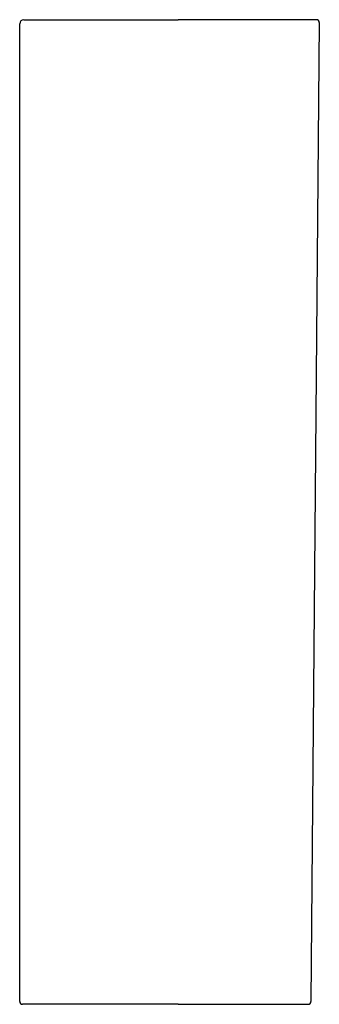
# Model space of a CAD drawing. Header units: millimetres. Extents: x 4719.66 to 4719.873, y 2590.474 to 2591.174.
import ezdxf

# ---------------------------------------------------------------- set-up
doc = ezdxf.new("R2010")
doc.units = ezdxf.units.MM
doc.layers.add('SANINDUSA', color=3, linetype='Continuous')

msp = doc.modelspace()

# ---------------------------------------------------------------- linework, layer by layer
at = {"layer": 'SANINDUSA'}
for p, q in [((4719.66022, 2590.47619), (4719.66022, 2591.17119)), ((4719.66322, 2591.17419), (4719.77293, 2591.17419)), ((4719.87121, 2591.17419), (4719.77293, 2591.17419)), ((4719.87321, 2591.17217), (4719.86724, 2590.47617)), ((4719.77282, 2590.47419), (4719.66222, 2590.47419)), ((4719.77282, 2590.47419), (4719.86524, 2590.47419))]:
    msp.add_line(p, q, dxfattribs=at)
for centre, radius, start, end in [((4719.66322, 2591.17119), 0.003, 90, 180), ((4719.87121, 2591.17219), 0.002, 359.5441, 90.00001), ((4719.66222, 2590.47619), 0.002, 180, 270), ((4719.86524, 2590.47619), 0.002, 269.99999, 359.54374)]:
    msp.add_arc(centre, radius, start, end, dxfattribs=at)

doc.saveas('drawing.dxf')
